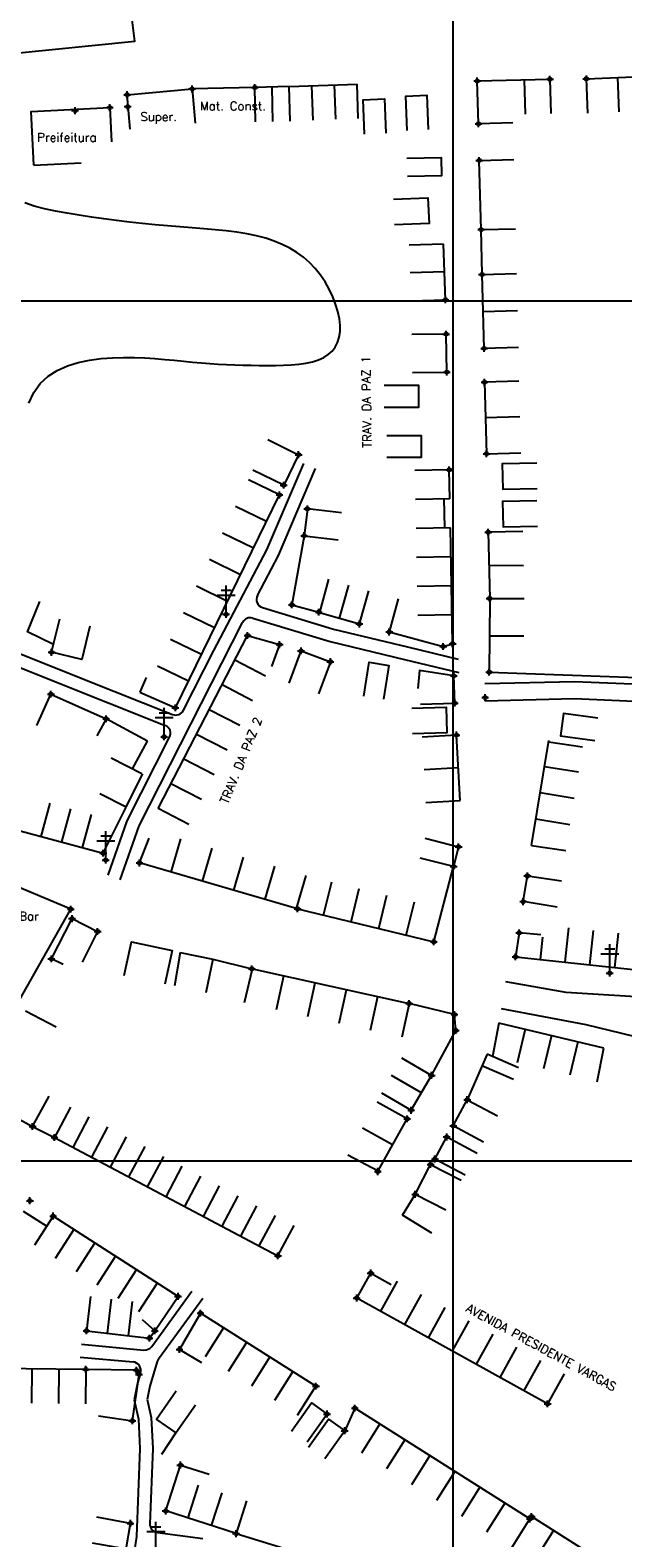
# Model space of a CAD drawing. Extents: x 539028 to 544996, y 8596245 to 8601028.
# Tile 18 of 32: x 541947 to 542085, y 8597875 to 8598226. Entities that reach past the tile are written whole.
import ezdxf
from ezdxf.enums import TextEntityAlignment as Align
from ezdxf.lldxf.tags import DXFTag

# ---------------------------------------------------------------- set-up
doc = ezdxf.new("R2010")
doc.units = 0
doc.header["$MEASUREMENT"] = 0
doc.header["$PDMODE"] = 34
doc.header["$PDSIZE"] = 0.8
for name, color, linetype in [('ASFALTO', 8, 'Continuous'), ('CASA', 2, 'Continuous'), ('CERCA', 9, 'CERCA_LINE'), ('ESTRADA_BARRO', 7, 'DASHED'), ('LAGOA', 130, 'DASHDOT'), ('MALHA', 9, 'Continuous'), ('POSTE', 7, 'Continuous'), ('RN', 7, 'Continuous'), ('TEXTO', 2, 'Continuous'), ('TXT_NRUA', 2, 'Continuous')]:
    doc.layers.add(name, color=color, linetype=linetype)
doc.styles.add('GEOSIS', font='ROMANS.SHX')
doc.styles.get("Standard").update_dxf_attribs({"font": 'romans.shx'})
doc.linetypes.add('CERCA_LINE', pattern='A,0.5,-0.2,["X",Standard,S=0.1,R=0,X=-0.1,Y=-0.05],-0.25', length=0.95)
tags = doc.linetypes.add('DASHDOT', pattern=[1, 0.5, -0.25, 0, -0.25]).pattern_tags.tags
tags[10:11] = [DXFTag(74, 4), DXFTag(75, 0), DXFTag(340, '0'), DXFTag(46, 1.0), DXFTag(50, 0.0), DXFTag(44, 0.0), DXFTag(45, 0.0)]
tags[8:9] = [DXFTag(74, 4), DXFTag(75, 0), DXFTag(340, '0'), DXFTag(46, 1.0), DXFTag(50, 0.0), DXFTag(44, 0.0), DXFTag(45, 0.0)]
tags[6:7] = [DXFTag(74, 4), DXFTag(75, 0), DXFTag(340, '0'), DXFTag(46, 1.0), DXFTag(50, 0.0), DXFTag(44, 0.0), DXFTag(45, 0.0)]
tags[4:5] = [DXFTag(74, 4), DXFTag(75, 0), DXFTag(340, '0'), DXFTag(46, 1.0), DXFTag(50, 0.0), DXFTag(44, 0.0), DXFTag(45, 0.0)]
tags = doc.linetypes.add('DASHED', pattern=[0.75, 0.5, -0.25]).pattern_tags.tags
tags[6:7] = [DXFTag(74, 4), DXFTag(75, 0), DXFTag(340, '0'), DXFTag(46, 1.0), DXFTag(50, 0.0), DXFTag(44, 0.0), DXFTag(45, 0.0)]
tags[4:5] = [DXFTag(74, 4), DXFTag(75, 0), DXFTag(340, '0'), DXFTag(46, 1.0), DXFTag(50, 0.0), DXFTag(44, 0.0), DXFTag(45, 0.0)]

# ---------------------------------------------------------------- blocks, each defined once
blk = doc.blocks.new('C')
at = {"layer": 'CASA'}
blk.add_lwpolyline([(0, 0), (0, 8)], dxfattribs=at)
blk = doc.blocks.new('A$C094F77C8')
at = {"layer": 'POSTE'}
for p, q in [((0, 5.6), (5.25, 5.6)), ((1.17, 7), (4.08, 7)), ((2.62, 0), (2.62, 8.4))]:
    blk.add_line(p, q, dxfattribs=at)
blk = doc.blocks.new('A$C34DC2D19')
at = {"layer": 'POSTE', "xscale": 0.8, "yscale": 0.8, "zscale": 0.8}
blk.add_blockref('A$C094F77C8', (0, 0, 340.37), dxfattribs=at)

msp = doc.modelspace()

# ---------------------------------------------------------------- linework, layer by layer
at = {"layer": 'ASFALTO'}
msp.add_lwpolyline([(541799.766, 8598109.323), (541802.861, 8598103.114), (541845.672, 8598141.273), (541855.907, 8598151.208), (541873.13, 8598167.086), (541923.705, 8598212.253), (541931.043, 8598217.398), (541942.355, 8598220.504), (541971.605, 8598223.467), (541970.817, 8598229.666), (541953.578, 8598231.456, -0.1852807), (541947.459, 8598244.032), (541948.444, 8598275.293), (541949.099, 8598302.887), (541950.436, 8598352.717), (541952.587, 8598421.06), (541954.861, 8598503.58)], format="xyb", dxfattribs=at)
at = {"layer": 'CASA'}
for p, q in [((542051.205, 8598214.216), (542068.097, 8598214.642)), ((542051.491, 8598204.271), (542051.205, 8598214.216)), ((542062.099, 8598214.491), (542062.301, 8598206.493)), ((542068.097, 8598214.642), (542068.299, 8598206.645)), ((542076.564, 8598214.712), (542105.789, 8598216.018)), ((542076.921, 8598206.72), (542076.564, 8598214.712)), ((541999.477, 8598212.709), (541984.884, 8598212.358)), ((541999.669, 8598204.711), (541999.477, 8598212.709)), ((542003.668, 8598204.807), (542003.476, 8598212.805)), ((542007.667, 8598204.903), (542007.474, 8598212.901)), ((542059.488, 8598204.501), (542051.491, 8598204.271)), ((542043.361, 8598176.257), (542035.363, 8598176.055)), ((542043.79, 8598163.344), (542043.361, 8598176.257)), ((542043.576, 8598169.8), (542035.578, 8598169.598)), ((542035.795, 8598163.078), (542043.79, 8598163.344)), ((542060.882, 8598144.379), (542052.885, 8598144.148)), ((542052.885, 8598144.148), (542053.365, 8598127.527)), ((542061.122, 8598136.068), (542053.125, 8598135.838)), ((542053.365, 8598127.527), (542061.362, 8598127.758)), ((542044.704, 8598123.78), (542036.705, 8598123.628)), ((542005.213, 8598117.943), (541998.025, 8598121.456)), ((541981.013, 8598068.438), (542005.213, 8598117.943)), ((542045.473, 8598083.342), (542044.96, 8598110.301)), ((542061.757, 8598109.447), (542053.759, 8598109.274)), ((542053.759, 8598109.274), (542054.09, 8598093.865)), ((542053.925, 8598101.57), (542061.924, 8598101.53)), ((542016.58, 8598098.354), (542014.486, 8598090.634)), ((542019.136, 8598089.287), (542021.361, 8598096.972)), ((542023.787, 8598087.94), (542026.011, 8598095.625)), ((542032.815, 8598093.801), (542030.739, 8598086.075)), ((542054.09, 8598093.865), (542062.09, 8598093.825)), ((542014.486, 8598090.634), (542023.787, 8598087.94)), ((541977.011, 8598044.996), (541997.808, 8598085.24)), ((541997.808, 8598085.24), (542005.237, 8598083.139)), ((542030.739, 8598086.075), (542043.296, 8598082.702)), ((542054.05, 8598085.188), (542062.05, 8598085.148)), ((542043.296, 8598082.702), (542045.473, 8598083.342)), ((541974.193, 8598075.497), (541972.742, 8598072.073)), ((541972.742, 8598072.073), (541981.013, 8598068.438)), ((541964.918, 8598065.88), (541962.764, 8598061.894)), ((541974.523, 8598060.65), (541964.918, 8598065.88)), ((542046.361, 8598062.096), (542038.375, 8598061.624)), ((542047.26, 8598046.873), (542046.361, 8598062.096)), ((542067.784, 8598060.483), (542075.705, 8598059.36)), ((541966.092, 8598056.767), (541973.23, 8598053.155)), ((542046.811, 8598054.484), (542038.825, 8598054.013)), ((541964.249, 8598034.621), (541969.57, 8598045.361)), ((542039.274, 8598046.401), (542047.26, 8598046.873)), ((541984.118, 8598041.323), (541977.011, 8598044.996)), ((541944.953, 8598039.825), (541964.249, 8598034.621)), ((541972.668, 8598032.361), (541974.896, 8598038.091)), ((542063.843, 8598036.39), (542071.764, 8598035.267)), ((542009.072, 8598021.771), (541972.668, 8598032.361)), ((542041.105, 8598014.005), (542045.692, 8598031.496)), ((542011.304, 8598029.444), (542009.072, 8598021.771)), ((542009.072, 8598021.771), (542041.105, 8598014.005)), ((542060.961, 8598016.094), (542060.104, 8598010.509)), ((542065.944, 8598015.645), (542060.961, 8598016.094)), ((542060.104, 8598010.509), (542088.916, 8598007.428)), ((541997.046, 8597999.923), (541998.968, 8598007.686)), ((541998.968, 8598007.686), (542035.374, 8597999.65)), ((542035.374, 8597999.65), (542033.648, 8597991.839)), ((542045.911, 8597997.091), (542035.374, 8597999.65)), ((541953.275, 8597994.158, 698.59), (541946.182, 8597997.859, 698.59)), ((542046.195, 8597993.382), (542045.911, 8597997.091)), ((542040.573, 8597982.93), (542046.195, 8597993.382)), ((542056.24, 8597995.117), (542054.736, 8597987.343)), ((542080.647, 8597989.308), (542056.24, 8597995.117)), ((542040.573, 8597982.93), (542033.668, 8597986.97)), ((542053.485, 8597987.886), (542048.884, 8597977.283)), ((542060.824, 8597984.702), (542053.485, 8597987.886)), ((542038.199, 8597978.874), (542031.295, 8597982.915)), ((542035.826, 8597974.819), (542040.573, 8597982.93)), ((542059.63, 8597981.949), (542052.291, 8597985.134)), ((542028.922, 8597978.859), (542035.826, 8597974.819)), ((541935.65, 8597977.671, 698.59), (541947.82, 8597971.048, 698.59)), ((541947.82, 8597971.048, 698.59), (541951.644, 8597978.075, 698.59)), ((542034.89, 8597972.845), (542027.895, 8597976.727)), ((542045.617, 8597971.188), (542048.884, 8597977.283)), ((542048.884, 8597977.283), (542055.935, 8597973.503)), ((542028.149, 8597960.759), (542034.89, 8597972.845)), ((542031.52, 8597966.802), (542024.525, 8597970.684)), ((542052.667, 8597967.409), (542045.617, 8597971.188)), ((542021.1, 8597964.482), (542028.149, 8597960.759)), ((541952.579, 8597950.216, 699.099), (541948.286, 8597943.466, 699.099)), ((541981.617, 8597931.542, 699.724), (541952.579, 8597950.216, 699.724)), ((541961.281, 8597931.481, 699.724), (541960.352, 8597923.536, 699.724)), ((541976.223, 8597923.525, 699.724), (541981.617, 8597931.542, 699.724)), ((541976.223, 8597923.525, 699.724), (541973.399, 8597926.082, 699.724)), ((541986.84, 8597927.645, 699.954), (541981.977, 8597919.203, 699.954)), ((542013.682, 8597910.659, 699.954), (541986.84, 8597927.645, 699.954)), ((541960.352, 8597923.536, 699.724), (541974.969, 8597921.827, 699.724)), ((541974.969, 8597921.827, 699.724), (541976.223, 8597923.525, 699.724)), ((541981.977, 8597919.203, 699.954), (541987.089, 8597916.152, 699.954)), ((541960.194, 8597914.574, 698.724), (541916.223, 8597915, 698.724)), ((542009.404, 8597903.899, 699.954), (542013.682, 8597910.659, 699.954)), ((542022.74, 8597905.547, 700.59), (542020.379, 8597900.296, 700.59)), ((542063.456, 8597879.771, 700.59), (542022.74, 8597905.547, 700.59)), ((541978.752, 8597881.64, 700.049), (541982.18, 8597892.325, 700.049)), ((541982.18, 8597892.325, 700.049), (541988.845, 8597890.214, 700.049)), ((541997.571, 8597883.976, 700.049), (541995.115, 8597876.362, 700.049)), ((541995.115, 8597876.362, 700.049), (541978.752, 8597881.64, 700.049)), ((542059.176, 8597873.011, 700.59), (542063.456, 8597879.771, 700.59))]:
    msp.add_line(p, q, dxfattribs=at)
for points in [[(542007.474, 8598212.901), (542023.247, 8598213.499)], [(542023.513, 8598205.504), (542023.247, 8598213.499)], [(541970.503, 8598203.047), (541969.794, 8598211.016), (541984.884, 8598212.358), (541985.592, 8598204.389)], [(541970.503, 8598203.047), (541969.794, 8598211.016), (541984.884, 8598212.358), (541985.592, 8598204.389)], [(542007.474, 8598212.901), (541999.477, 8598212.709)], [(542025.013, 8598201.871), (542024.705, 8598209.865), (542029.606, 8598210.054), (542029.913, 8598202.06)], [(542034.884, 8598202.708), (542034.576, 8598210.702), (542039.477, 8598210.891), (542039.784, 8598202.897)], [(541948.069, 8598194.61), (541947.508, 8598207.11), (541965.76, 8598208.015), (541966.156, 8598200.025)], [(541948.069, 8598194.61), (541947.508, 8598207.11), (541965.76, 8598208.015), (541966.156, 8598200.025)], [(542034.96, 8598192.041), (542042.957, 8598192.265), (542042.844, 8598196.307), (542034.845, 8598196.149)], [(542052.095, 8598179.637), (542051.679, 8598195.735), (542059.676, 8598195.941)], [(541948.069, 8598194.61), (541959.113, 8598195.183)], [(541948.069, 8598194.61), (541959.113, 8598195.183)], [(542031.748, 8598186.753), (542039.742, 8598187.067), (542039.978, 8598181.035), (542031.984, 8598180.721)], [(542052.313, 8598169.269), (542052.095, 8598179.637), (542060.093, 8598179.844)], [(542052.552, 8598160.613), (542052.314, 8598169.215), (542060.311, 8598169.437)], [(542060.788, 8598152.233), (542052.791, 8598152.012), (542052.552, 8598160.613), (542060.549, 8598160.835)], [(542036.119, 8598146.39), (542044.118, 8598146.519), (542043.976, 8598155.344), (542035.977, 8598155.216)], [(542029.531, 8598143.456), (542037.531, 8598143.456), (542037.531, 8598138.303), (542029.531, 8598138.303)], [(542002.477, 8598130.823), (542009.661, 8598127.302), (542006.188, 8598120.215), (541999.004, 8598123.735)], [(542030.166, 8598131.802), (542038.166, 8598131.802), (542038.166, 8598126.65), (542030.166, 8598126.65)], [(542044.832, 8598117.04), (542044.704, 8598123.78)], [(542065.019, 8598125.306), (542057.021, 8598125.143), (542057.141, 8598119.245), (542065.14, 8598119.408)], [(542044.832, 8598117.04), (542036.833, 8598116.888)], [(542043.432, 8598117.014), (542043.56, 8598110.274)], [(542065.066, 8598116.562), (542057.068, 8598116.398), (542057.189, 8598110.5), (542065.187, 8598110.663)], [(542019.635, 8598113.772), (542011.69, 8598114.713), (542010.95, 8598108.459), (542018.894, 8598107.518)], [(542044.96, 8598110.301), (542036.962, 8598110.148)], [(541952.683, 8598083.181), (541946.636, 8598086.104), (541949.506, 8598093.14)], [(542054.095, 8598093.653), (542054.004, 8598076.724), (542088.41, 8598075.492), (542088.696, 8598083.487)], [(541961.107, 8598087.427), (541959.219, 8598079.653), (541952.238, 8598081.348), (541954.125, 8598089.122)], [(542005.237, 8598083.139), (542003.373, 8598078.032)], [(542007.458, 8598074.164), (542010.223, 8598081.671), (542017.05, 8598079.157), (542014.286, 8598071.65)], [(542024.855, 8598071.123), (542026.096, 8598079.026), (542030.675, 8598078.307), (542029.434, 8598070.404)], [(542037.987, 8598069.26), (542045.982, 8598069.544), (542045.759, 8598075.832), (542037.776, 8598077.135), (542037.403, 8598072.888)], [(542035.975, 8598068.362), (542043.972, 8598068.562), (542044.121, 8598062.594), (542036.124, 8598062.394)], [(542079.2, 8598066.028), (542071.268, 8598067.073), (542070.585, 8598061.889), (542078.517, 8598060.845)], [(541971.045, 8598054.261), (541974.523, 8598060.65)], [(542063.843, 8598036.39), (542067.844, 8598060.847)], [(541969.57, 8598045.361), (541963.436, 8598048.459)], [(542039.107, 8598038.076), (542046.861, 8598036.111), (542045.692, 8598031.496), (542037.937, 8598033.462)], [(541937.801, 8598001.815), (541943.847, 8597998.828), (541956.692, 8598021.613), (541941.733, 8598027.882), (541938.638, 8598020.559)], [(542069.782, 8598022.089), (542061.883, 8598023.357), (542062.844, 8598029.343), (542070.765, 8598028.22)], [(541954.936, 8598008.715), (541952.179, 8598010.036), (541956.979, 8598019.394), (541962.925, 8598016.413), (541959.339, 8598009.261)], [(541969.091, 8598006.174), (541970.783, 8598013.993), (541980.244, 8598011.985), (541978.583, 8598004.16)], [(542065.866, 8598009.893), (542066.454, 8598015.051)], [(541982.129, 8598011.542), (541980.784, 8598003.776)], [(541982.129, 8598011.542), (541989.736, 8598009.971), (541988.075, 8598002.146)], [(542079.08, 8597981.463), (542080.647, 8597989.308)], [(542048.411, 8597959.732), (542041.351, 8597963.494), (542044.091, 8597968.635), (542051.151, 8597964.873)], [(542043.89, 8597951.611), (542036.778, 8597955.274), (542040.36, 8597962.231), (542047.473, 8597958.568)], [(541945.636, 8597951.361), (541951.098, 8597947.887)], [(542026.418, 8597936.973), (542031.192, 8597934.335)]]:
    msp.add_lwpolyline(points, dxfattribs=at)
for points, elevation in [([(541956.638, 8597975.563), (541952.894, 8597968.493)], 699.957), ([(541952.894, 8597968.493), (542004.853, 8597940.974)], 698.59), ([(542033.806, 8597950.428), (542036.778, 8597955.274)], 700.02), ([(542040.626, 8597946.246), (542033.806, 8597950.428)], 700.02), ([(542004.853, 8597940.974), (542008.598, 8597948.043)], 698.59), ([(542023.17, 8597931.155), (542026.418, 8597936.973)], 700.297), ([(542067.554, 8597906.56), (542023.17, 8597931.155)], 701.567), ([(541963.098, 8597903.736), (541971.018, 8597902.608), (541972.555, 8597913.403), (541971.955, 8597914.35), (541960.194, 8597914.574), (541960.116, 8597906.574)], 698.724), ([(542071.432, 8597913.558), (542067.554, 8597906.56)], 701.567), ([(541981.202, 8597909.467), (541976.633, 8597902.901), (541981.107, 8597899.787), (541985.676, 8597906.354)], 700.117), ([(542008.01, 8597900.235), (542012.651, 8597906.751), (542016.28, 8597904.166), (542011.639, 8597897.65)], 700.521), ([(542011.949, 8597896.489), (542016.601, 8597902.997), (542020.379, 8597900.296), (542015.727, 8597893.788)], 700.59), ([(542104.609, 8597854.453), (542063.831, 8597880.339)], 702.242), ([(541961.655, 8597874.237), (541969.531, 8597872.835), (541970.585, 8597878.756), (541962.709, 8597880.158)], 699.964)]:
    msp.add_lwpolyline(points, dxfattribs=dict(at, elevation=elevation))
for p in [(541999.477, 8598212.709, 694.643), (542051.205, 8598214.216, 694.804), (542068.097, 8598214.642, 694.658), (542076.564, 8598214.712, 694.712), (541969.794, 8598211.016, 694.403), (541969.794, 8598211.016, 694.403), (541984.884, 8598212.358, 694.614), (541984.884, 8598212.358, 694.614), (541965.76, 8598208.015, 694.491), (541965.76, 8598208.015, 694.491), (541969.919, 8598208.255, 694.343), (541969.919, 8598208.255, 694.343), (542051.491, 8598204.271, 694.807), (542051.679, 8598195.735, 694.959), (542052.095, 8598179.637, 695.079), (542052.314, 8598169.215, 695.136), (542043.79, 8598163.344, 694.919), (542043.976, 8598155.344, 695.021), (542052.791, 8598152.012, 695.146), (542044.118, 8598146.519, 695.071), (542052.885, 8598144.148, 695.149), (542009.661, 8598127.302, 694.669), (542053.365, 8598127.527, 695.322), (542044.704, 8598123.78, 695.21), (542005.213, 8598117.943, 695.07), (542006.188, 8598120.215, 695.067), (542011.69, 8598114.713, 694.97), (542010.95, 8598108.459, 695.193), (542053.759, 8598109.274, 695.591), (542054.09, 8598093.865, 695.966), (542008.074, 8598092.374, 695.305), (542014.356, 8598090.67, 695.535), (542023.787, 8598087.94, 695.711), (541997.808, 8598085.24, 695.352), (542005.237, 8598083.139, 695.668), (542030.739, 8598086.075, 695.806), (542045.473, 8598083.342, 695.765), (541952.238, 8598081.348, 695.352), (542010.223, 8598081.671, 695.794), (542043.296, 8598082.702, 695.718), (542017.05, 8598079.157, 695.945), (542054.004, 8598076.724, 696.044), (542045.759, 8598075.832, 696.06), (542045.982, 8598069.544, 696.114), (542053.045, 8598070.802, 695.926), (541964.918, 8598065.88, 695.926), (541981.013, 8598068.438, 696.043), (542046.361, 8598062.096, 696.384), (541964.249, 8598034.621, 696.74), (542046.861, 8598036.111, 696.872), (541972.668, 8598032.361, 696.908), (542045.692, 8598031.496, 696.964), (542062.844, 8598029.343, 696.909), (542061.883, 8598023.357, 696.905), (541956.692, 8598021.613, 697.404), (542009.423, 8598021.669, 697.497), (541956.979, 8598019.394, 697.284), (541962.925, 8598016.413, 697.481), (542041.105, 8598014.005, 697.765), (542060.961, 8598016.094, 697.272), (541952.179, 8598010.036, 697.367), (542060.104, 8598010.509, 697.473), (541998.772, 8598007.735, 698.052), (542035.374, 8597999.65, 698.31), (542045.911, 8597997.091, 698.251), (542046.195, 8597993.382, 698.244), (542040.573, 8597982.93, 698.426), (542035.826, 8597974.819, 698.759), (542048.884, 8597977.283, 698.667), (541947.82, 8597971.048, 698.59), (542034.89, 8597972.845, 698.954), (542045.617, 8597971.188, 698.739), (541952.894, 8597968.493, 698.663), (542044.091, 8597968.635, 699.06), (542028.072, 8597960.613, 699.314), (542028.079, 8597960.57, 699.364), (542040.36, 8597962.231, 699.265), (542041.351, 8597963.494, 699.015), (541947.189, 8597953.802, 699.081), (542036.778, 8597955.274, 699.482), (541952.579, 8597950.216, 699.099), (542004.853, 8597940.974, 699.957), (542026.418, 8597936.973, 700.255), (541981.617, 8597931.542, 699.735), (542023.17, 8597931.155, 700.297), (541986.84, 8597927.645, 699.954), (541960.352, 8597923.536, 699.413), (541974.969, 8597921.827, 699.873), (541976.223, 8597923.525, 699.724), (541981.977, 8597919.203, 700.225), (541960.194, 8597914.574, 699.549), (541971.955, 8597914.35, 699.894), (541972.555, 8597913.403, 699.611), (542013.682, 8597910.659, 700.493), (542016.28, 8597904.166, 700.521), (542022.74, 8597905.547, 700.59), (542067.554, 8597906.56, 701.567), (541971.018, 8597902.608, 699.978), (542020.379, 8597900.296, 701.049), (541982.18, 8597892.325, 700.247), (541978.752, 8597881.64, 699.871), (542063.456, 8597879.771, 701.914), (542063.831, 8597880.339, 701.873), (541970.585, 8597878.756, 699.964), (541995.115, 8597876.362, 700.049)]:
    msp.add_point(p, dxfattribs=at)
at = {"layer": 'CERCA'}
for points in [[(542010.95, 8598108.459), (542008.074, 8598092.374), (542014.356, 8598090.67)], [(541948.817, 8598064.298), (541952.074, 8598071.605), (541964.918, 8598065.88)], [(541969.593, 8598045.408), (541973.456, 8598053.041)], [(541989.736, 8598009.971), (541998.772, 8598007.735)]]:
    msp.add_lwpolyline(points, dxfattribs=at)
for points, elevation in [([(541947.82, 8597971.048), (541952.894, 8597968.493)], 698.59), ([(541977.84, 8597894.874), (541981.107, 8597899.787)], 700.015), ([(541995.115, 8597876.362), (542044.732, 8597861.089)], 700.049)]:
    msp.add_lwpolyline(points, dxfattribs=dict(at, elevation=elevation))
msp.add_point((541952.074, 8598071.605, 695.674), dxfattribs=at)
at = {"layer": 'ESTRADA_BARRO'}
for p, q in [((542002.278, 8598105.156), (542010.842, 8598125.264)), ((542004.989, 8598103.866), (542013.602, 8598124.089)), ((541989.921, 8598081.729), (542002.278, 8598105.156)), ((542000.087, 8598094.572), (542004.989, 8598103.866)), ((542001.275, 8598091.725), (542017.776, 8598086.715)), ((541972.566, 8598040.973), (541996.616, 8598088.279)), ((541998.98, 8598089.287), (542016.988, 8598083.819)), ((542016.988, 8598083.819), (542034.265, 8598079.664)), ((542017.776, 8598086.715), (542034.963, 8598082.581)), ((541944.39, 8598081.246), (541966.692, 8598072.293)), ((541982.863, 8598067.847), (541989.921, 8598081.729)), ((542034.963, 8598082.581), (542046.789, 8598079.772)), ((541943.293, 8598078.454), (541965.581, 8598069.506)), ((542034.265, 8598079.664), (542046.946, 8598076.651)), ((542073.782, 8598074.484), (542052.972, 8598073.988)), ((542073.782, 8598074.484), (542052.972, 8598073.988)), ((542107.071, 8598073.119), (542073.782, 8598074.484)), ((542107.071, 8598073.119), (542073.782, 8598074.484)), ((541966.692, 8598072.293), (541980.345, 8598066.894)), ((542073.747, 8598070.482), (542053.067, 8598069.99)), ((542107.058, 8598069.116), (542073.747, 8598070.482)), ((541965.581, 8598069.506), (541978.629, 8598064.346)), ((541969.8, 8598042.152), (541979.677, 8598061.58)), ((541965.383, 8598029.484), (541969.8, 8598042.152)), ((541968.194, 8598028.435), (541972.566, 8598040.973)), ((542071.832, 8598002.198), (542057.806, 8598004.726)), ((542106.083, 8598000.063), (542071.832, 8598002.198)), ((542056.775, 8597998.481), (542076.438, 8597994.763)), ((542076.438, 8597994.763), (542119.943, 8597984.211)), ((541975.495, 8597919.887), (541984.823, 8597932.72)), ((541977.104, 8597916.998), (541987.397, 8597931.16)), ((541959.142, 8597920.43), (541973.692, 8597919.072)), ((541958.863, 8597917.443), (541971.158, 8597916.295)), ((541976.804, 8597916.39), (541975.101, 8597910.637)), ((541972.89, 8597913.736), (541972.186, 8597911.359)), ((541972.186, 8597911.359), (541971.414, 8597907.501)), ((541975.101, 8597910.637), (541974.479, 8597907.531)), ((541971.414, 8597907.501), (541972.412, 8597902.966)), ((541974.479, 8597907.531), (541975.397, 8597903.362)), ((541972.412, 8597902.966), (541972.73, 8597896.166)), ((541975.397, 8597903.362), (541975.732, 8597896.18)), ((541972.73, 8597896.166), (541971.965, 8597875.677)), ((541975.732, 8597896.18), (541975.079, 8597878.662)), ((541971.965, 8597875.677), (541969.633, 8597860.608)), ((541976.816, 8597876.605), (541987.407, 8597875.209))]:
    msp.add_line(p, q, dxfattribs=at)
for centre, start, end in [((542001.856, 8598093.639), 152.18924, 253.11057), ((541998.399, 8598087.373), 73.11057, 153.05093), ((541981.08, 8598068.753), 248.4223, 333.05093), ((541977.894, 8598062.486), 333.05093, 68.4223), ((541973.878, 8597921.063), 264.66507, 323.98964), ((541970.972, 8597914.304), 343.50339, 84.66507), ((541978.722, 8597915.822), 143.98964, 163.50339), ((541977.077, 8597878.588), 177.86229, 262.49178)]:
    msp.add_arc(centre, 2, start, end, dxfattribs=at)
at = {"layer": 'LAGOA'}
msp.add_lwpolyline([(541946.958, 8598139.265), (541948.063, 8598141.741), (541949.554, 8598143.827), (541951.4, 8598145.532), (541953.536, 8598146.893), (541955.901, 8598147.948), (541958.433, 8598148.734), (541961.068, 8598149.289), (541963.744, 8598149.65), (541966.4, 8598149.855), (541968.982, 8598149.938), (541971.484, 8598149.922), (541973.909, 8598149.826), (541976.262, 8598149.669), (541978.544, 8598149.47), (541980.76, 8598149.248), (541982.913, 8598149.023), (541985.007, 8598148.813), (541987.046, 8598148.635), (541989.038, 8598148.488), (541990.992, 8598148.369), (541992.915, 8598148.274), (541994.818, 8598148.2), (541996.709, 8598148.144), (541998.596, 8598148.102), (542000.489, 8598148.07), (542002.39, 8598148.048), (542004.284, 8598148.048), (542006.147, 8598148.084), (542007.96, 8598148.172), (542009.699, 8598148.326), (542011.343, 8598148.561), (542012.87, 8598148.892), (542014.258, 8598149.334), (542015.489, 8598149.899), (542016.556, 8598150.589), (542017.456, 8598151.405), (542018.185, 8598152.346), (542018.739, 8598153.413), (542019.115, 8598154.606), (542019.31, 8598155.924), (542019.32, 8598157.367), (542019.143, 8598158.93), (542018.789, 8598160.586), (542018.268, 8598162.301), (542017.589, 8598164.042), (542016.764, 8598165.777), (542015.803, 8598167.471), (542014.716, 8598169.092), (542013.514, 8598170.606), (542012.205, 8598171.988), (542010.789, 8598173.235), (542009.263, 8598174.353), (542007.625, 8598175.348), (542005.871, 8598176.224), (542004, 8598176.987), (542002.008, 8598177.641), (541999.893, 8598178.193), (541997.655, 8598178.649), (541995.3, 8598179.024), (541992.836, 8598179.334), (541990.273, 8598179.597), (541987.62, 8598179.828), (541984.884, 8598180.044), (541982.075, 8598180.262), (541979.202, 8598180.499), (541976.274, 8598180.767), (541973.31, 8598181.068), (541970.328, 8598181.4), (541967.347, 8598181.762), (541964.386, 8598182.152), (541961.465, 8598182.567), (541958.603, 8598183.006), (541955.817, 8598183.467), (541953.131, 8598183.954), (541950.576, 8598184.493), (541948.185, 8598185.116), (541945.994, 8598185.855)], dxfattribs=at)
at = {"layer": 'MALHA'}
for p, q in [((542045.513, 8601028.275), (542045.513, 8596264.109)), ((539050.307, 8598163.105), (544995.7, 8598163.105)), ((539050.307, 8597963.105), (544995.7, 8597963.105))]:
    msp.add_line(p, q, dxfattribs=at)
at = {"layer": 'POSTE'}
for p in [(541992.784, 8598090.178, 695.335), (541978.4, 8598061.686, 696.159), (541964.809, 8598033.023, 696.821), (542082.002, 8598006.741, 697.681)]:
    msp.add_point(p, dxfattribs=at)
at = {"layer": 'RN'}
msp.add_point((541957.692, 8598207.317, 694.511), dxfattribs=at)
msp.add_point((541957.692, 8598207.317, 694.511), dxfattribs=at)

# ---------------------------------------------------------------- block references
at = {"layer": 'CASA'}
for p, rotation in [((542084.227, 8598207.047), 2.558335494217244), ((542013.035, 8598205.106), 2.172150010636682), ((542018.293, 8598205.306), 2.172150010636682), ((542002.188, 8598111.755), 63.9491576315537), ((541999.163, 8598105.567), 63.9491576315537), ((541996.138, 8598099.378), 63.9491576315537), ((542045.088, 8598103.561), 91.08959077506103), ((541993.113, 8598093.19), 63.9491576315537), ((542045.217, 8598096.821), 91.08959077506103), ((541990.088, 8598087.002), 63.9491576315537), ((542045.345, 8598090.082), 91.08959077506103), ((541987.063, 8598080.814), 63.9491576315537), ((541984.038, 8598074.626), 63.9491576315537), ((542001.944, 8598075.818), 62.67154280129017), ((541998.973, 8598070.069), 62.67154280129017), ((541996.002, 8598064.32), 62.67154280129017), ((541993.031, 8598058.571), 62.67154280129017), ((541990.06, 8598052.822), 62.67154280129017), ((542074.739, 8598053.441), 80.70993549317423), ((541987.089, 8598047.072), 62.67154280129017), ((542073.738, 8598047.327), 80.70993549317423), ((541949.777, 8598038.524), 344.9084397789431), ((541954.601, 8598037.223), 344.9084397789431), ((541959.425, 8598035.922), 344.9084397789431), ((542072.738, 8598041.213), 80.70993549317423), ((541982.183, 8598037.924), 163.7803106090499), ((541989.464, 8598035.806), 163.7803106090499), ((541996.745, 8598033.688), 163.7803106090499), ((542004.025, 8598031.57), 163.7803106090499), ((542015.478, 8598020.218), 346.3724181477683), ((542021.885, 8598018.664), 346.3724181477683), ((542028.292, 8598017.111), 346.3724181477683), ((542034.699, 8598015.558), 346.3724181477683), ((542071.629, 8598009.277), 353.8958577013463), ((542077.391, 8598008.66), 353.8958577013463), ((542083.153, 8598008.044), 353.8958577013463), ((542004.525, 8597998.267), 347.5526793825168), ((542011.806, 8597996.66), 347.5526793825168), ((542019.087, 8597995.053), 347.5526793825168), ((542026.368, 8597993.446), 347.5526793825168), ((542062.341, 8597993.665), 166.6126437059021), ((542068.443, 8597992.213), 166.6126437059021), ((542074.545, 8597990.761), 166.6126437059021), ((541957.224, 8597966.2, 698.59), 332.0929769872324), ((541961.554, 8597963.907, 698.59), 332.0929769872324), ((541965.884, 8597961.613, 698.59), 332.0929769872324), ((541970.214, 8597959.32, 698.59), 332.0929769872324), ((541974.544, 8597957.027, 698.59), 332.0929769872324), ((541978.874, 8597954.734, 698.59), 332.0929769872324), ((541983.204, 8597952.44, 698.59), 332.0929769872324), ((541987.534, 8597950.147, 698.59), 332.0929769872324), ((541991.863, 8597947.854, 698.59), 332.0929769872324), ((541996.193, 8597945.56, 698.59), 332.0929769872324), ((541957.419, 8597947.104, 699.724), 147.2544733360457), ((542000.523, 8597943.267, 698.59), 332.0929769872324), ((541962.259, 8597943.991, 699.724), 147.2544733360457), ((541967.098, 8597940.879, 699.724), 147.2544733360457), ((541971.938, 8597937.767, 699.724), 147.2544733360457), ((541976.778, 8597934.654, 699.724), 147.2544733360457), ((542032.596, 8597935.078, 701.567), 151.0074589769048), ((541965.224, 8597922.966, 699.724), 353.3310147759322), ((541970.097, 8597922.396, 699.724), 353.3310147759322), ((542038.144, 8597932.004, 701.567), 151.0074589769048), ((542043.692, 8597928.93, 701.567), 151.0074589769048), ((541992.208, 8597924.248, 699.954), 147.6734682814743), ((542049.24, 8597925.855, 701.567), 151.0074589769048), ((542054.788, 8597922.781, 701.567), 151.0074589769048), ((541997.577, 8597920.851, 699.954), 147.6734682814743), ((542060.336, 8597919.707, 701.567), 151.0074589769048), ((542002.945, 8597917.453, 699.954), 147.6734682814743), ((542065.884, 8597916.632, 701.567), 151.0074589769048), ((541947.631, 8597914.695, 698.724), 179.443745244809), ((541953.912, 8597914.635, 698.724), 179.443745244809), ((542008.314, 8597914.056, 699.954), 147.6734682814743), ((542028.557, 8597901.865, 700.59), 147.6623937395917), ((542034.373, 8597898.183, 700.59), 147.6623937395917), ((542040.19, 8597894.5, 700.59), 147.6623937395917), ((542046.006, 8597890.818, 700.59), 147.6623937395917), ((541986.322, 8597887.65, 700), 162.1215898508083), ((541991.776, 8597885.891, 700), 162.1215898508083), ((542051.823, 8597887.135, 700.59), 147.6623937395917), ((542057.639, 8597883.453, 700.59), 147.6623937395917), ((542068.929, 8597877.103, 702.242), 147.5922666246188)]:
    msp.add_blockref('C', p, dxfattribs=dict(at, rotation=rotation))
at = {"layer": 'POSTE'}
for p in [(541990.684, 8598090.178, 354.96), (541976.3, 8598061.686, 355.784), (541962.709, 8598033.023, 356.447), (542079.902, 8598006.741, 357.306), (541974.398, 8597872.38, 359.301)]:
    msp.add_blockref('A$C34DC2D19', p, dxfattribs=at)

# ---------------------------------------------------------------- texts
at = {"layer": 'TEXTO', "style": 'GEOSIS'}
for s, p in [('Super.', (541972.885, 8598204.312)), ('Super.', (541972.885, 8598204.312)), ('Mat. Const.', (541986.712, 8598206.799)), ('Preifeitura', (541948.871, 8598199.487)), ('Bar ', (541944.694, 8598018.368))]:
    msp.add_text(s, height=2, dxfattribs=at).set_placement(p, align=Align.BOTTOM_LEFT)
at = {"layer": 'TXT_NRUA', "style": 'GEOSIS'}
for s, rotation, p in [('TRAV. DA PAZ 1', 90.80913, (542027.204, 8598128.951)), ('TRAV. DA PAZ 2', 67.86168, (541993.756, 8598045.709)), ('AVENIDA PRESIDENTE VARGAS', 331.43871, (542048.064, 8597927.633))]:
    msp.add_text(s, height=2, rotation=rotation, dxfattribs=at).set_placement(p, align=Align.BOTTOM_LEFT)

doc.saveas('drawing.dxf')
